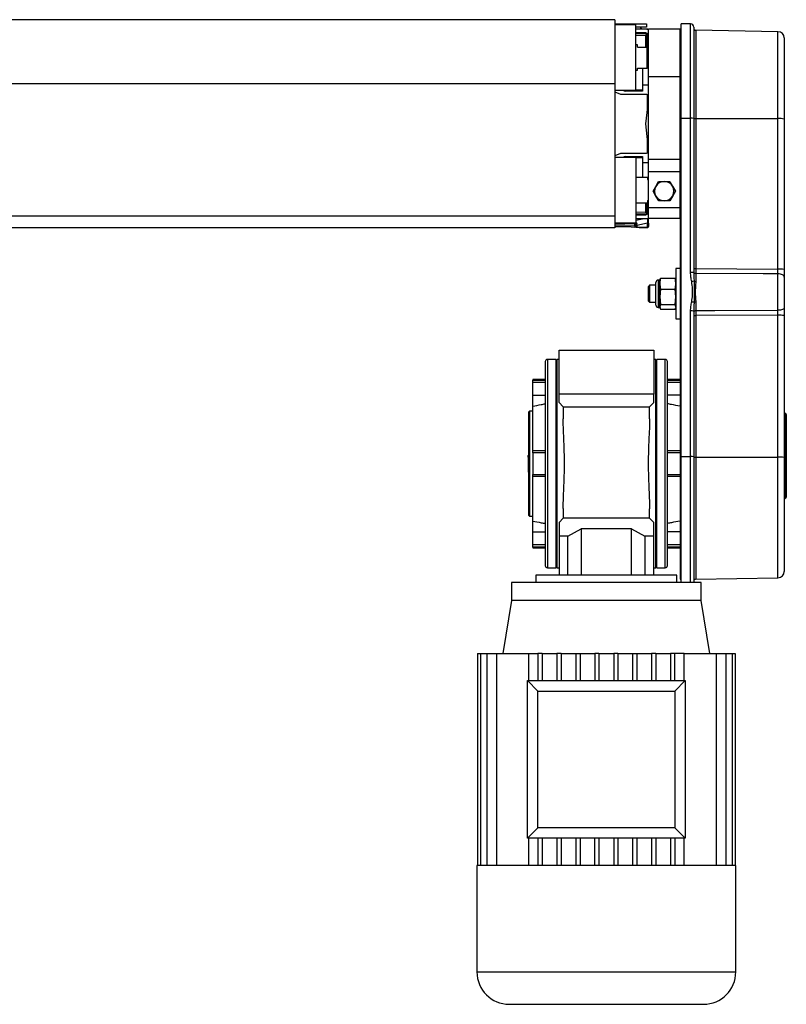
# Model space of a CAD drawing. Header units: millimetres. Extents: x 0 to 420, y 0 to 297.
# Tile 8 of 9: x 310 to 358, y 185 to 247. Entities that reach past the tile are written whole.
import ezdxf

# ---------------------------------------------------------------- set-up
doc = ezdxf.new("R2010")
doc.units = ezdxf.units.MM

msp = doc.modelspace()

# ---------------------------------------------------------------- linework, layer by layer
at = {"color": 7, "linetype": 'Continuous', "lineweight": 25}
for p, q in [((346.99, 246.6168), (268.4132, 246.6168)), ((346.99, 246.6168), (346.99, 242.6337)), ((346.99, 246.3549), (348.2996, 246.3549)), ((348.2996, 246.2894), (346.99, 246.2936)), ((348.2996, 246.3549), (348.9544, 246.3549)), ((348.2996, 246.2894), (348.2996, 246.3549)), ((348.2996, 244.2595), (348.2996, 246.2894)), ((348.9544, 246.1584), (348.2996, 246.1584)), ((348.9544, 246.0274), (348.2996, 246.0274)), ((348.9151, 245.7917), (348.2996, 245.7917)), ((348.9544, 246.3549), (348.9544, 246.1584)), ((348.9878, 246.0257), (349.0188, 246.0263)), ((351.0498, 246.0274), (349.0854, 246.0274)), ((349.0854, 243.0598), (349.0854, 246.0274)), ((351.1153, 246.0274), (351.0498, 246.0274)), ((351.0498, 243.0598), (351.0498, 246.0274)), ((351.7046, 246.3549), (351.1153, 246.3549)), ((351.1153, 240.4887), (351.1153, 246.3549)), ((351.7046, 240.4887), (351.7046, 246.3549)), ((351.9011, 246.1585), (351.9011, 240.4765)), ((357.1464, 245.8705), (352.0297, 245.9598)), ((352.0297, 245.9598), (352.0297, 240.4642)), ((357.1464, 240.4587), (357.1464, 245.8705)), ((348.2996, 245.7477), (348.9134, 245.7638)), ((348.9134, 245.6343), (348.2996, 245.6182)), ((348.9134, 244.9143), (348.9134, 245.6343)), ((348.9806, 245.6983), (348.9806, 244.9143)), ((348.9806, 245.6983), (349.033, 245.6983)), ((349.0313, 245.7183), (349.033, 245.6983)), ((349.033, 245.6983), (349.033, 244.9143)), ((349.0461, 244.9143), (349.0461, 245.6608)), ((357.5324, 245.4777), (357.5324, 240.4343)), ((348.4109, 245.0452), (348.2996, 245.0452)), ((348.4109, 244.9143), (348.4109, 245.0452)), ((348.4109, 244.9143), (349.0003, 244.9143)), ((349.0003, 243.6047), (349.0003, 244.9143)), ((349.0003, 244.9143), (349.0658, 244.9143)), ((349.0658, 244.9143), (349.0658, 243.6047)), ((349.0854, 244.8488), (349.0658, 244.8488)), ((348.2996, 242.2296), (348.2996, 244.2595)), ((348.2996, 243.4737), (348.4109, 243.4737)), ((348.4109, 243.6047), (349.0003, 243.6047)), ((348.4109, 243.4737), (348.4109, 243.6047)), ((348.7187, 243.6047), (348.7187, 242.2296)), ((349.0658, 243.6047), (349.0003, 243.6047)), ((349.0658, 243.8011), (349.0854, 243.8011)), ((349.0658, 243.6243), (349.0854, 243.6243)), ((349.0854, 243.6047), (349.0746, 243.6047)), ((351.0498, 243.0598), (349.0854, 243.0598)), ((349.0854, 237.9242), (349.0854, 243.0598)), ((351.0498, 237.9242), (351.0498, 243.0598)), ((346.99, 242.6337), (268.4132, 242.6337)), ((346.99, 242.6337), (346.99, 234.3832)), ((346.99, 242.2253), (348.2996, 242.2296)), ((348.7187, 242.1772), (347.671, 242.1772)), ((348.7187, 242.2296), (348.2995, 242.2296)), ((348.7187, 242.2296), (348.2996, 242.2296)), ((348.7187, 242.557), (349.0854, 242.557)), ((349.0854, 242.5373), (348.7187, 242.5373)), ((348.7187, 242.2296), (348.7187, 242.2296)), ((348.7187, 242.2296), (348.7187, 242.1772)), ((348.889, 242.5373), (348.889, 242.557)), ((349.0188, 242.5373), (349.0188, 242.557)), ((348.9884, 241.9545), (347.3697, 241.9545)), ((348.9151, 240.1342), (349.0854, 241.5363)), ((349.0188, 240.9876), (349.0188, 241.951)), ((351.1153, 240.4991), (351.0498, 240.4991)), ((351.1153, 240.4887), (351.7046, 240.4887)), ((351.1153, 219.4195), (351.1153, 240.4887)), ((351.7046, 230.8861), (351.7046, 240.4887)), ((351.9011, 240.4765), (351.9011, 230.874)), ((352.0297, 240.4642), (352.0297, 231.12)), ((352.0297, 240.4642), (357.1464, 240.4587)), ((357.1464, 231.0928), (357.1464, 240.4587)), ((357.5324, 240.4343), (357.5324, 231.0685)), ((349.0854, 238.5632), (348.9151, 240.1342)), ((349.0188, 238.3247), (349.0188, 239.1779)), ((348.2996, 238.0388), (346.99, 238.043)), ((347.3697, 238.3138), (348.9665, 238.3138)), ((347.671, 238.0912), (348.7187, 238.0912)), ((348.2989, 238.0388), (348.7187, 238.0388)), ((348.2996, 238.0388), (348.2996, 233.979)), ((348.7187, 238.0912), (348.7187, 238.0388)), ((348.7187, 238.0388), (348.7187, 236.7947)), ((351.0498, 237.9242), (349.0854, 237.9242)), ((349.0854, 237.1456), (349.0854, 237.9242)), ((351.0498, 237.1456), (351.0498, 237.9242)), ((348.7187, 237.731), (349.0854, 237.731)), ((349.0854, 237.7114), (348.7187, 237.7114)), ((348.889, 237.7114), (348.889, 237.731)), ((349.0188, 237.7114), (349.0188, 237.731)), ((349.0199, 236.7947), (348.2996, 236.7947)), ((349.0199, 236.7947), (349.0199, 236.6637)), ((349.0199, 236.6637), (349.0854, 236.6637)), ((351.0498, 237.1456), (349.0854, 237.1456)), ((349.0854, 234.8957), (349.0854, 237.1456)), ((351.0498, 234.8957), (351.0498, 237.1456)), ((349.3697, 235.9388), (349.5422, 236.2422)), ((349.5422, 236.2422), (349.7147, 236.5455)), ((350.4126, 236.5502), (350.5891, 236.2491)), ((350.5891, 236.2491), (350.7655, 235.948)), ((349.0199, 235.3541), (349.0199, 235.2231)), ((349.0199, 235.3541), (349.0854, 235.3541)), ((349.033, 235.3541), (349.033, 234.5701)), ((349.0461, 234.6076), (349.0461, 235.3541)), ((349.3697, 235.9388), (349.3697, 235.9388)), ((349.5462, 235.6378), (349.3697, 235.9388)), ((349.7226, 235.3367), (349.5462, 235.6378)), ((350.5931, 235.6447), (350.4206, 235.3413)), ((350.7655, 235.948), (350.5931, 235.6447)), ((350.7655, 235.948), (350.7655, 235.948)), ((348.2996, 235.2231), (349.0199, 235.2231)), ((348.9134, 234.6341), (348.9134, 235.2231)), ((348.9806, 235.2231), (348.9806, 234.5701)), ((351.0498, 234.8957), (349.0854, 234.8957)), ((349.0854, 234.2409), (349.0854, 234.8957)), ((349.7226, 235.3367), (349.7226, 235.3367)), ((350.4206, 235.3413), (350.4206, 235.3413)), ((351.0498, 234.2409), (351.0498, 234.8957)), ((346.99, 234.3832), (268.4132, 234.3832)), ((346.99, 234.3832), (346.99, 233.6516)), ((348.2996, 234.6502), (348.9134, 234.6341)), ((348.9134, 234.5046), (348.2996, 234.5207)), ((348.2996, 234.4766), (348.9151, 234.4766)), ((348.2996, 234.2409), (348.9544, 234.2409)), ((348.2996, 234.1309), (348.8269, 234.2409)), ((348.9806, 234.5701), (349.033, 234.5701)), ((349.033, 234.5701), (349.0314, 234.5512)), ((351.0498, 234.2409), (349.0854, 234.2409)), ((351.0498, 234.2409), (349.0854, 234.2409)), ((351.0498, 234.2409), (349.0854, 234.2409)), ((349.0854, 233.9585), (349.0854, 234.2409)), ((351.0498, 234.2409), (351.0498, 219.4299)), ((346.99, 233.6516), (268.4132, 233.6516)), ((346.99, 233.9748), (348.2996, 233.979)), ((346.99, 233.9299), (348.233, 233.9516)), ((348.233, 233.8997), (346.99, 233.878)), ((346.99, 233.8132), (348.233, 233.7915)), ((349.0188, 233.6783), (346.99, 233.7137)), ((348.233, 233.7915), (348.233, 233.8997)), ((348.2996, 233.8862), (348.2996, 233.856)), ((348.2996, 233.856), (348.2996, 233.7658)), ((349.0222, 233.9423), (348.3628, 233.8047)), ((348.3628, 233.8047), (348.3628, 233.782)), ((349.0188, 233.6818), (349.0222, 233.6818)), ((349.0222, 233.6818), (349.0222, 233.9423)), ((349.0854, 233.9585), (349.0854, 233.7458)), ((349.0854, 233.7458), (349.0854, 233.7438)), ((351.0498, 231.1306), (350.7879, 231.1306)), ((350.7879, 231.1306), (350.7879, 227.9875)), ((352.0297, 231.12), (357.1464, 231.0928)), ((349.8083, 230.4535), (349.7926, 230.4103)), ((349.8182, 230.4499), (349.8405, 230.5173)), ((349.8405, 230.5173), (350.74, 230.5173)), ((350.74, 230.5173), (350.7623, 230.4499)), ((350.7879, 230.4103), (350.7722, 230.4535)), ((352.0297, 230.8268), (352.0297, 230.3249)), ((357.1464, 228.5273), (357.1464, 230.7958)), ((357.5324, 230.5933), (357.5324, 228.6867)), ((349.1509, 230.0829), (349.0854, 230.0174)), ((349.0854, 229.3992), (349.0854, 230.0174)), ((349.5438, 230.0829), (349.1509, 230.0829)), ((349.1509, 230.0829), (349.1509, 229.3764)), ((349.5438, 230.0743), (349.5438, 230.2619)), ((349.5438, 228.8562), (349.5438, 230.0743)), ((349.7926, 230.4103), (349.6922, 230.4103)), ((349.6922, 230.4103), (349.6922, 230.1831)), ((349.6922, 230.1831), (349.6922, 228.7078)), ((349.7926, 230.1831), (349.7926, 230.4103)), ((349.7926, 229.3696), (349.7926, 230.1831)), ((349.8405, 229.8488), (349.7926, 229.3696)), ((349.8405, 229.8488), (350.74, 229.8488)), ((350.7879, 229.3696), (350.74, 229.8488)), ((349.0854, 229.1007), (349.0854, 229.3992)), ((349.1509, 229.3764), (349.1509, 229.0352)), ((349.7926, 229.3696), (349.8405, 228.8905)), ((349.7926, 228.7456), (349.7926, 229.3696)), ((350.74, 228.8905), (350.7879, 229.3696)), ((349.0854, 229.1007), (349.1509, 229.0352)), ((349.1509, 229.0352), (349.5438, 229.0352)), ((349.6922, 228.7078), (349.7926, 228.7078)), ((349.8405, 228.8905), (349.7926, 228.7456)), ((349.7926, 228.7078), (349.7926, 228.7456)), ((349.7926, 228.7456), (349.8405, 228.6007)), ((349.7926, 228.7078), (349.8083, 228.6646)), ((349.8405, 228.8905), (350.74, 228.8905)), ((350.7879, 228.7456), (350.74, 228.8905)), ((350.74, 228.6007), (350.7623, 228.6682)), ((350.7722, 228.6646), (350.7879, 228.7078)), ((352.0297, 229.0334), (352.0297, 228.5071)), ((349.8405, 228.6007), (350.74, 228.6007)), ((351.7046, 219.4195), (351.7046, 228.4878)), ((351.9046, 228.579), (351.9011, 228.4757)), ((351.9011, 228.4757), (351.9011, 219.4073)), ((357.1464, 228.2211), (352.0297, 228.205)), ((352.0297, 228.205), (352.0297, 219.395)), ((357.1464, 219.3895), (357.1464, 228.2211)), ((357.5324, 228.1968), (357.5324, 219.3652)), ((350.7879, 227.9875), (351.0498, 227.9875)), ((343.5195, 223.3043), (343.5195, 226.0558)), ((343.5195, 226.0558), (349.4128, 226.0558)), ((349.4128, 226.0558), (349.4128, 223.3043)), ((343.3231, 225.4665), (342.7993, 225.4665)), ((342.7993, 225.4665), (342.7993, 218.9839)), ((343.3886, 225.401), (343.3231, 225.4665)), ((343.3231, 225.4665), (343.3231, 218.9839)), ((343.5195, 225.4665), (343.3886, 225.4665)), ((343.3886, 225.4665), (343.3886, 212.5013)), ((349.5438, 225.4665), (349.4128, 225.4665)), ((349.6092, 225.4665), (349.5438, 225.401)), ((349.5438, 212.5013), (349.5438, 225.4665)), ((350.1331, 225.4665), (349.6092, 225.4665)), ((349.6092, 218.9839), (349.6092, 225.4665)), ((350.1331, 218.9839), (350.1331, 225.4665)), ((342.6683, 224.2224), (341.8825, 224.2224)), ((341.8825, 224.2224), (341.8825, 224.1791)), ((341.8825, 224.1791), (342.6683, 224.1791)), ((341.8825, 224.0493), (341.8825, 224.1791)), ((341.8825, 224.0493), (342.6683, 224.0493)), ((341.8825, 223.2402), (341.8825, 224.0493)), ((351.0498, 224.2224), (350.2641, 224.2224)), ((350.2641, 224.1791), (351.0498, 224.1791)), ((350.2641, 224.0493), (351.0498, 224.0493)), ((341.8825, 222.5632), (341.8825, 223.2402)), ((341.8825, 223.2402), (342.6683, 223.2402)), ((349.4128, 223.3043), (343.5195, 223.3043)), ((351.0498, 223.2402), (350.2641, 223.2402)), ((341.8825, 219.7697), (341.8825, 222.5632)), ((343.5195, 222.7805), (343.7802, 222.5199)), ((343.7802, 222.5199), (349.1522, 222.5199)), ((343.7815, 222.5199), (343.7815, 221.7815)), ((349.1509, 221.7801), (349.1509, 222.5199)), ((349.1522, 222.5199), (349.4128, 222.7805)), ((341.6861, 222.2579), (341.6206, 222.1925)), ((341.6206, 222.1925), (341.6206, 215.7754)), ((341.8825, 222.2579), (341.6861, 222.2579)), ((341.6861, 222.2579), (341.6861, 218.9839)), ((357.6197, 220.9166), (357.6197, 221.1541)), ((357.6197, 220.8197), (357.6197, 220.9166)), ((357.6197, 220.781), (357.6197, 220.8197)), ((357.6197, 217.0655), (357.6197, 220.781)), ((357.6634, 221.1135), (357.6634, 220.964)), ((357.6634, 220.964), (357.6634, 220.8671)), ((357.6634, 220.8671), (357.6634, 220.8428)), ((357.6634, 220.8428), (357.6634, 217.0422)), ((341.6206, 219.5356), (341.6031, 219.4876)), ((341.6031, 219.3912), (341.6031, 219.4876)), ((342.6683, 219.7697), (341.8825, 219.7697)), ((341.8825, 219.6555), (341.8825, 219.7697)), ((341.8825, 219.6555), (341.8825, 218.3123)), ((342.6683, 219.6555), (341.8825, 219.6555)), ((351.0498, 219.7697), (350.2641, 219.7697)), ((351.0498, 219.6555), (350.2641, 219.6555)), ((351.0498, 219.4299), (351.0498, 211.781)), ((351.1153, 219.4299), (351.0498, 219.4299)), ((351.1153, 219.4195), (351.7046, 219.4195)), ((351.1153, 211.5846), (351.1153, 219.4195)), ((351.7046, 211.5846), (351.7046, 219.4195)), ((341.6031, 219.3912), (341.6031, 218.9309)), ((341.6031, 218.9309), (341.6031, 218.5236)), ((341.6861, 218.9839), (341.6861, 215.7099)), ((342.7993, 218.9839), (342.7993, 212.5013)), ((343.3231, 218.9839), (343.3231, 212.5013)), ((349.6092, 212.5013), (349.6092, 218.9839)), ((350.1331, 212.5013), (350.1331, 218.9839)), ((351.9011, 219.4073), (351.9011, 211.5846)), ((352.0297, 219.395), (357.1464, 219.3895)), ((352.0297, 219.395), (352.0297, 211.7832)), ((357.1464, 211.8725), (357.1464, 219.3895)), ((357.5324, 219.3652), (357.5324, 212.2653)), ((341.6031, 218.5236), (341.6031, 218.4802)), ((341.6031, 218.4802), (341.6206, 218.4322)), ((341.8825, 218.3123), (342.6683, 218.3123)), ((341.8825, 218.1981), (341.8825, 218.3123)), ((341.8825, 218.1981), (342.6683, 218.1981)), ((341.8825, 215.4046), (341.8825, 218.1981)), ((350.2641, 218.3123), (351.0498, 218.3123)), ((350.2641, 218.1981), (351.0498, 218.1981)), ((357.6197, 216.8361), (357.6197, 217.0655)), ((357.6634, 217.0422), (357.6634, 216.8979)), ((341.6206, 215.7754), (341.6861, 215.7099)), ((343.7815, 216.1821), (343.7815, 215.5789)), ((349.1509, 215.5789), (349.1509, 216.1773)), ((341.6861, 215.7099), (341.8825, 215.7099)), ((341.8825, 214.7277), (341.8825, 215.4046)), ((343.7802, 215.5789), (343.5195, 215.3183)), ((349.1522, 215.5789), (343.7802, 215.5789)), ((349.4128, 215.3183), (349.1522, 215.5789)), ((341.8825, 213.9186), (341.8825, 214.7277)), ((341.8825, 214.7277), (342.6683, 214.7277)), ((344.0701, 214.467), (344.8946, 214.9254)), ((348.0377, 214.9254), (344.8946, 214.9254)), ((344.8946, 214.9254), (344.8946, 212.043)), ((348.0377, 214.9254), (348.8623, 214.467)), ((348.0377, 212.043), (348.0377, 214.9254)), ((351.0498, 214.7277), (350.2641, 214.7277)), ((342.6683, 213.9186), (341.8825, 213.9186)), ((341.8825, 213.7887), (341.8825, 213.9186)), ((344.0701, 214.467), (343.5195, 214.467)), ((343.5195, 214.467), (343.5195, 212.043)), ((344.0701, 212.043), (344.0701, 214.467)), ((349.4128, 214.467), (348.8623, 214.467)), ((348.8623, 214.467), (348.8623, 212.043)), ((349.4128, 212.043), (349.4128, 214.467)), ((351.0498, 213.9186), (350.2641, 213.9186)), ((342.6683, 213.7887), (341.8825, 213.7887)), ((341.8825, 213.7887), (341.8825, 213.7455)), ((341.8825, 213.7455), (342.6683, 213.7455)), ((351.0498, 213.7887), (350.2641, 213.7887)), ((350.2641, 213.7455), (351.0498, 213.7455)), ((342.7993, 212.5013), (343.3231, 212.5013)), ((343.3231, 212.5013), (343.3886, 212.5668)), ((343.3886, 212.5013), (343.5195, 212.5013)), ((349.4128, 212.5013), (349.5438, 212.5013)), ((349.5438, 212.5668), (349.6092, 212.5013)), ((349.6092, 212.5013), (350.1331, 212.5013)), ((340.5729, 211.5846), (340.5729, 210.4714)), ((346.4662, 211.5846), (340.5729, 211.5846)), ((342.079, 212.043), (342.079, 211.5846)), ((346.4662, 212.043), (342.079, 212.043)), ((350.8534, 212.043), (346.4662, 212.043)), ((352.3594, 211.5846), (346.4662, 211.5846)), ((350.8534, 211.5846), (350.8534, 212.043)), ((351.0498, 211.781), (351.1153, 211.781)), ((352.0297, 211.7832), (357.1464, 211.8725)), ((352.3594, 210.4714), (352.3594, 211.5846)), ((340.5729, 210.4714), (340.0229, 207.1712)), ((352.3594, 210.4714), (340.5729, 210.4714)), ((352.9095, 207.1712), (352.3594, 210.4714)), ((338.4443, 207.1712), (338.4443, 193.9703)), ((338.4443, 207.1712), (338.6391, 207.1712)), ((338.6391, 207.1712), (338.6391, 193.9703)), ((338.6391, 207.1712), (339.0232, 207.1712)), ((339.0232, 207.1712), (339.0232, 193.9703)), ((339.0232, 207.1712), (339.6285, 207.1712)), ((339.6285, 207.1712), (339.6285, 193.9703)), ((339.6285, 207.1712), (341.6288, 207.1712)), ((341.6288, 207.1712), (342.2099, 207.1712)), ((341.6288, 207.1712), (341.6288, 205.4818)), ((342.4718, 207.1712), (342.2099, 207.1712)), ((342.2099, 207.1712), (342.2099, 205.4818)), ((342.4718, 207.1712), (342.4718, 205.4818)), ((342.4718, 207.1712), (343.3886, 207.1712)), ((343.6505, 207.1712), (343.3886, 207.1712)), ((343.3886, 207.1712), (343.3886, 205.4818)), ((343.6505, 207.1712), (343.6505, 205.4818)), ((343.6505, 207.1712), (344.5672, 207.1712)), ((344.5672, 207.1712), (344.5672, 205.4818)), ((344.5672, 207.1712), (344.8292, 207.1712)), ((344.8292, 207.1712), (344.8292, 205.4818)), ((344.8292, 207.1712), (345.7459, 207.1712)), ((345.7459, 207.1712), (345.7459, 205.4818)), ((346.0078, 207.1712), (345.7459, 207.1712)), ((346.0078, 207.1712), (346.0078, 205.4818)), ((346.0078, 207.1712), (346.9245, 207.1712)), ((346.9245, 207.1712), (346.9245, 205.4818)), ((347.1865, 207.1712), (346.9245, 207.1712)), ((347.1865, 207.1712), (347.1865, 205.4818)), ((347.1865, 207.1712), (348.1032, 207.1712)), ((348.1032, 207.1712), (348.1032, 205.4818)), ((348.1032, 207.1712), (348.3651, 207.1712)), ((348.3651, 207.1712), (348.3651, 205.4818)), ((348.3651, 207.1712), (349.2818, 207.1712)), ((349.5438, 207.1712), (349.2818, 207.1712)), ((349.2818, 207.1712), (349.2818, 205.4818)), ((349.5438, 207.1712), (349.5438, 205.4818)), ((349.5438, 207.1712), (350.4605, 207.1712)), ((350.4605, 207.1712), (350.4605, 205.4818)), ((350.7224, 207.1712), (350.4605, 207.1712)), ((350.7224, 205.4818), (350.7224, 207.1712)), ((351.3036, 207.1712), (350.7224, 207.1712)), ((351.3036, 205.4818), (351.3036, 207.1712)), ((351.3036, 207.1712), (353.3038, 207.1712)), ((353.3038, 207.1712), (353.3038, 193.9703)), ((353.3038, 207.1712), (353.9091, 207.1712)), ((353.9091, 207.1712), (353.9091, 193.9703)), ((353.9091, 207.1712), (354.2932, 207.1712)), ((354.2932, 207.1712), (354.2932, 193.9703)), ((354.2932, 207.1712), (354.488, 207.1712)), ((354.488, 207.1712), (354.488, 193.9703)), ((341.5551, 205.4818), (351.3772, 205.4818)), ((342.2099, 204.827), (341.5551, 205.4818)), ((341.5551, 195.6597), (341.5551, 205.4818)), ((351.3772, 205.4818), (350.7224, 204.827)), ((351.3772, 205.4818), (351.3772, 195.6597)), ((342.2099, 204.827), (350.7224, 204.827)), ((342.2099, 196.3145), (342.2099, 204.827)), ((350.7224, 204.827), (350.7224, 196.3145)), ((342.2099, 196.3145), (341.5551, 195.6597)), ((350.7224, 196.3145), (342.2099, 196.3145)), ((351.3772, 195.6597), (350.7224, 196.3145)), ((351.3772, 195.6597), (341.5551, 195.6597)), ((341.6288, 195.6597), (341.6288, 193.9703)), ((342.2099, 195.6597), (342.2099, 193.9703)), ((342.4718, 195.6597), (342.4718, 193.9703)), ((343.3886, 195.6597), (343.3886, 193.9703)), ((343.6505, 195.6597), (343.6505, 193.9703)), ((344.5672, 195.6597), (344.5672, 193.9703)), ((344.8292, 195.6597), (344.8292, 193.9703)), ((345.7459, 193.9703), (345.7459, 195.6597)), ((346.0078, 195.6597), (346.0078, 193.9703)), ((346.9245, 195.6597), (346.9245, 193.9703)), ((347.1865, 195.6597), (347.1865, 193.9703)), ((348.1032, 195.6597), (348.1032, 193.9703)), ((348.3651, 195.6597), (348.3651, 193.9703)), ((349.2818, 195.6597), (349.2818, 193.9703)), ((349.5438, 195.6597), (349.5438, 193.9703)), ((350.4605, 195.6597), (350.4605, 193.9703)), ((350.7224, 195.6597), (350.7224, 193.9703)), ((351.3036, 193.9703), (351.3036, 195.6597)), ((338.412, 193.9703), (338.412, 187.3404)), ((338.4443, 193.9703), (338.412, 193.9703)), ((338.6391, 193.9703), (338.4443, 193.9703)), ((339.0232, 193.9703), (338.6391, 193.9703)), ((339.6285, 193.9703), (339.0232, 193.9703)), ((342.2099, 193.9703), (339.6285, 193.9703)), ((343.3886, 193.9703), (342.2099, 193.9703)), ((344.5672, 193.9703), (343.3886, 193.9703)), ((345.7459, 193.9703), (344.5672, 193.9703)), ((347.1865, 193.9703), (345.7459, 193.9703)), ((348.3651, 193.9703), (347.1865, 193.9703)), ((349.5438, 193.9703), (348.3651, 193.9703)), ((350.7224, 193.9703), (349.5438, 193.9703)), ((353.3038, 193.9703), (350.7224, 193.9703)), ((353.9091, 193.9703), (353.3038, 193.9703)), ((354.2932, 193.9703), (353.9091, 193.9703)), ((354.488, 193.9703), (354.2932, 193.9703)), ((354.5203, 193.9703), (354.488, 193.9703)), ((354.5203, 187.3404), (354.5203, 193.9703)), ((338.412, 187.3404), (354.5203, 187.3404)), ((340.4256, 185.3268), (352.5068, 185.3268))]:
    msp.add_line(p, q, dxfattribs=at)
at = {"color": 7, "linetype": 'Continuous', "lineweight": 25, "flags": 128}
for points in [[(347.3697, 241.9545), (347.1253, 242.0678), (346.99, 242.1155)], [(346.99, 238.1529), (347.1253, 238.2006), (347.3697, 238.3138)], [(351.9011, 230.8936), (351.9035, 230.8807), (351.9108, 230.8683), (351.9227, 230.8569), (351.9386, 230.8468), (351.9581, 230.8385), (351.9803, 230.8323), (352.0045, 230.8283), (352.0297, 230.8268)], [(357.1464, 230.7958), (356.223, 230.8015), (352.0297, 230.8268)], [(357.5324, 230.5933), (357.525, 230.6324), (357.5032, 230.67), (357.4676, 230.7047), (357.4198, 230.7353), (357.3614, 230.7605), (357.2946, 230.7794), (357.2221, 230.7913), (357.1464, 230.7958)], [(357.5324, 228.6867), (357.525, 228.6559), (357.5032, 228.6263), (357.4676, 228.599), (357.4198, 228.5749), (357.3614, 228.5551), (357.2946, 228.5402), (357.2221, 228.5308), (357.1464, 228.5273)], [(351.9011, 228.4548), (351.9035, 228.4649), (351.9108, 228.4746), (351.9227, 228.4836), (351.9386, 228.4914), (351.9581, 228.498), (351.9803, 228.5028), (352.0045, 228.5059), (352.0297, 228.5071)], [(352.0297, 228.5071), (353.2105, 228.5117), (357.1464, 228.5273)], [(357.5324, 217.1122), (357.534, 217.1046), (357.5386, 217.0972), (357.5461, 217.0902), (357.5564, 217.0836), (357.5693, 217.0778), (357.5844, 217.0727), (357.6013, 217.0686), (357.6197, 217.0655)], [(357.6634, 217.0422), (357.6626, 217.046), (357.6603, 217.0497), (357.6565, 217.0532), (357.6514, 217.0565), (357.6449, 217.0594), (357.6374, 217.062), (357.6289, 217.064), (357.6197, 217.0655)]]:
    msp.add_lwpolyline(points, dxfattribs=at)
at = {"color": 7, "linetype": 'Continuous', "lineweight": 25}
for centre, radius, start, end in [((348.2996, 245.8965), 0.3929, 19.471221, 41.810315), ((348.5954, 245.7801), 0.3184, 357.065546, 2.096694), ((348.9151, 245.6608), 0.131, 0, 90), ((348.9544, 245.7), 0.3274, 66.421822, 90), ((349.0575, 246.021), 0.0391, 172.280996, 179.853342), ((349.0199, 245.9608), 0.0655, 46.307172, 91), ((351.7046, 246.1585), 0.1964, 0, 90), ((352.032, 246.0907), 0.131, 180, 269), ((357.1395, 245.4777), 0.3929, 0, 89), ((349.0315, 245.699), 0.1347, 151.27083, 208.72917), ((348.9151, 245.6983), 0.0655, 0, 91.5), ((348.9158, 245.6991), 0.0648, 267.897265, 359.338363), ((348.5123, 246.3618), 0.7707, 306.101362, 308.994675), ((347.671, 242.5701), 0.3929, 240.856054, 270), ((348.9884, 241.8236), 0.131, 42.181816, 90), ((351.7536, 239.6864), 0.8037, 79.423979, 93.489615), ((351.9981, 240.9867), 0.5235, 259.32061, 273.468538), ((357.2414, 238.8911), 1.5704, 79.32061, 93.468538), ((347.671, 237.6983), 0.3929, 90, 119.143946), ((348.9665, 238.4448), 0.131, 270, 335.215806), ((350.0676, 235.9434), 0.6044, 150.378035, 210.378035), ((350.0676, 235.9434), 0.6044, 90.378035, 150.378035), ((350.0676, 235.9434), 0.6044, 30.378035, 90.378035), ((350.0676, 235.9434), 0.6044, 330.378035, 30.378035), ((350.0676, 235.9434), 0.6044, 210.378035, 270.378035), ((350.0676, 235.9434), 0.6044, 270.378035, 330.378035), ((349.0315, 234.5693), 0.1347, 151.27083, 208.72917), ((348.9158, 234.5693), 0.0648, 0.661637, 92.102735), ((348.9151, 234.5701), 0.0655, 268.5, 0), ((348.6422, 234.4886), 0.2717, 357.470713, 3.367047), ((348.9151, 234.6076), 0.131, 270, 0), ((348.9544, 234.5683), 0.3274, 270, 293.578178), ((348.5123, 233.9066), 0.7707, 51.005325, 53.898638), ((348.2913, 233.9257), 0.0638, 155.95366, 204.04634), ((347.9679, 233.9696), 0.2657, 356.116622, 1.973029), ((348.2342, 233.8862), 0.0655, 25.929341, 91), ((348.2346, 233.8565), 0.065, 268.575283, 359.547871), ((347.8512, 234.1007), 0.4297, 339.30261, 343.531468), ((348.2342, 233.8862), 0.0655, 0, 25.929341), ((348.3485, 233.8007), 0.0985, 81.082524, 119.761892), ((348.3485, 233.7295), 0.0766, 79.201074, 129.646636), ((348.3485, 233.7068), 0.0766, 79.201074, 129.646636), ((349.0199, 233.7438), 0.0655, 269, 0), ((349.0365, 234.0175), 0.0766, 259.201074, 309.646636), ((351.9981, 231.6425), 0.5235, 259.32061, 273.468538), ((357.2414, 229.5253), 1.5704, 79.32061, 93.468538), ((351.7536, 230.0839), 0.8037, 79.423979, 93.489615), ((349.6922, 230.2619), 0.1484, 90, 180), ((352.2027, 228.2481), 2.1102, 97.444979, 101.688799), ((352.024, 230.6196), 0.2948, 251.270299, 271.119992), ((349.6922, 228.8562), 0.1484, 180, 270), ((351.3579, 226.9081), 2.1915, 74.886965, 79.023117), ((352.0234, 228.5693), 0.4642, 89.221828, 101.700676), ((351.7536, 227.6856), 0.8037, 79.423979, 93.489615), ((351.9981, 228.7275), 0.5235, 259.32061, 273.468538), ((357.2414, 226.6536), 1.5704, 79.32061, 93.468538), ((342.7993, 225.3355), 0.131, 90, 180), ((350.1331, 225.3355), 0.131, 0, 90), ((357.6634, 222.2244), 0.131, 180, 250.528779), ((357.5979, 222.0392), 0.0655, 0, 70.528779), ((357.6289, 221.2515), 0.0978, 189.442255, 264.625028), ((357.6384, 220.8119), 0.1064, 100.096631, 174.624655), ((357.6384, 220.7149), 0.1064, 100.096631, 174.624655), ((357.6634, 220.6576), 0.131, 109.471221, 180), ((357.6151, 221.1055), 0.0489, 9.442255, 84.625028), ((357.6104, 220.969), 0.0532, 280.096631, 354.624655), ((357.6104, 220.8721), 0.0532, 280.096631, 354.624655), ((357.5979, 220.8428), 0.0655, 289.471221, 360), ((351.7536, 218.6172), 0.8037, 79.423979, 93.489615), ((351.9981, 219.9175), 0.5235, 259.32061, 273.468538), ((357.2414, 217.8219), 1.5704, 79.32061, 93.468538), ((357.6634, 216.7127), 0.131, 109.471221, 180), ((357.5979, 216.8979), 0.0655, 289.471221, 0), ((342.7993, 212.6323), 0.131, 180, 270), ((350.1331, 212.6323), 0.131, 270, 0), ((357.1395, 212.2653), 0.3929, 271, 0), ((352.032, 211.6523), 0.131, 91, 180), ((340.4256, 187.3404), 2.0135, 180, 270), ((352.5068, 187.3404), 2.0135, 270, 0)]:
    msp.add_arc(centre, radius, start, end, dxfattribs=at)
for centre, major_axis, ratio, start_param, end_param in [((349.0199, 234.2764), (-0.0134, 1.335), 0.0008219, 1.592559, 1.8237625), ((348.2342, 240.2411), (0.0011, 6.549), 0.0000153, 2.9670861, 3.0965673), ((393.9961, 239.4423), (160.749, -1.1807), 0.0394615, 4.4246326, 4.4290948), ((348.3651, 234.1398), (0.0134, 1.3406), 0.0008151, 4.4597644, 4.5310205), ((349.0199, 240.2274), (0.0011, 6.549), 0.0000153, 3.1090724, 3.1415924)]:
    msp.add_ellipse(centre, major_axis=major_axis, ratio=ratio, start_param=start_param, end_param=end_param, dxfattribs=at)
for points, knots in [([(349.7147, 236.5455), (349.7208, 236.5456), (349.8358, 236.5463), (349.9528, 236.5471), (350.0636, 236.5478)], [0, 0, 0, 0, 0.0529743, 1, 1, 1, 1]), ([(350.0636, 236.5478), (350.1566, 236.5485), (350.2736, 236.5492), (350.3888, 236.55), (350.4126, 236.5502)], [0, 0, 0, 0, 0.7938143, 1, 1, 1, 1]), ([(350.0716, 235.339), (349.9608, 235.3383), (349.8438, 235.3375), (349.7287, 235.3367), (349.7226, 235.3367)], [0, 0, 0, 0, 0.9470257, 1, 1, 1, 1]), ([(350.4206, 235.3413), (350.3968, 235.3411), (350.2816, 235.3404), (350.1645, 235.3396), (350.0716, 235.339)], [0, 0, 0, 0, 0.2061857, 1, 1, 1, 1]), ([(348.293, 233.9148), (348.2921, 233.916), (348.2902, 233.9185), (348.2834, 233.9148), (348.27, 233.9083), (348.2609, 233.9048), (348.2512, 233.9022), (348.2431, 233.9008), (348.2373, 233.9001), (348.2343, 233.8998), (348.2332, 233.8997), (348.233, 233.8997)], [0, 0, 0, 0, 0.323343, 0.6499724, 0.7362313, 0.8229725, 0.8880053, 0.9381719, 0.9726728, 0.9963383, 1, 1, 1, 1]), ([(348.233, 233.6987), (348.2375, 233.6989), (348.2493, 233.6993), (348.2682, 233.7068), (348.2857, 233.7221), (348.2974, 233.7427), (348.2989, 233.758), (348.2996, 233.7658)], [0, 0, 0, 0, 0.1198481, 0.31831407, 0.53286561, 0.76302131, 1, 1, 1, 1]), ([(348.3306, 233.6948), (348.3196, 233.6951), (348.2933, 233.6957), (348.2603, 233.697), (348.241, 233.6982), (348.2331, 233.6987), (348.233, 233.6987)], [0, 0, 0, 0, 0.291984, 0.6959149, 0.9948299, 1, 1, 1, 1]), ([(348.2881, 233.979), (348.2868, 233.977), (348.2818, 233.9692), (348.2758, 233.9572), (348.2714, 233.9453), (348.2715, 233.9405), (348.2725, 233.9393), (348.2727, 233.9391), (348.2728, 233.939)], [0, 0, 0, 0, 0.0934655, 0.3717556, 0.6503445, 0.9338777, 0.9875734, 1, 1, 1, 1]), ([(348.2996, 234.0055), (348.3007, 234.0049), (348.3142, 233.9974), (348.3373, 233.9778), (348.3599, 233.9403), (348.3625, 233.912), (348.3638, 233.898)], [0, 0, 0, 0, 0.0277768, 0.3526321, 0.6771025, 1, 1, 1, 1]), ([(348.3628, 233.782), (348.3615, 233.7665), (348.3587, 233.7348), (348.3401, 233.7083), (348.3306, 233.6948)], [0, 0, 0, 0, 0.4885692, 1, 1, 1, 1]), ([(349.0222, 233.6818), (349.0285, 233.6826), (349.0412, 233.6841), (349.0579, 233.6927), (349.0721, 233.7054), (349.0826, 233.7234), (349.0854, 233.7378), (349.0854, 233.7457), (349.0854, 233.7458)], [0, 0, 0, 0, 0.1679428, 0.3353029, 0.5164487, 0.7333953, 0.9947379, 1, 1, 1, 1]), ([(352.0297, 231.12), (352.0297, 231.0466), (352.0297, 230.9435), (352.0297, 230.8529), (352.0297, 230.8268)], [0, 0, 0, 0, 0.712626, 1, 1, 1, 1]), ([(357.1464, 230.7958), (357.1465, 230.8231), (357.1467, 230.9148), (357.1465, 231.0194), (357.1464, 231.0928)], [0, 0, 0, 0, 0.2975746, 1, 1, 1, 1]), ([(357.5324, 231.0685), (357.5324, 230.951), (357.5324, 230.7837), (357.5324, 230.6369), (357.5324, 230.5933)], [0, 0, 0, 0, 0.7024266, 1, 1, 1, 1]), ([(349.8405, 230.5173), (349.8339, 230.4919), (349.8054, 230.3815), (349.7982, 230.2693), (349.7926, 230.1831)], [0, 0, 0, 0, 0.2308557, 1, 1, 1, 1]), ([(350.7879, 230.1831), (350.7823, 230.2693), (350.7751, 230.3815), (350.7466, 230.4919), (350.74, 230.5173)], [0, 0, 0, 0, 0.76914426, 1, 1, 1, 1]), ([(351.7752, 230.3144), (351.7565, 230.4085), (351.7189, 230.5974), (351.7094, 230.7896), (351.7046, 230.8861)], [0, 0, 0, 0, 0.4981598, 1, 1, 1, 1]), ([(351.9011, 230.874), (351.9029, 230.7909), (351.9069, 230.615), (351.9216, 230.4353), (351.9293, 230.3404)], [0, 0, 0, 0, 0.4717781, 1, 1, 1, 1]), ([(349.7926, 230.1831), (349.8011, 230.0754), (349.81, 229.9634), (349.8394, 229.8532), (349.8405, 229.8488)], [0, 0, 0, 0, 0.9603374, 1, 1, 1, 1]), ([(350.74, 229.8488), (350.7411, 229.8532), (350.7705, 229.9634), (350.7794, 230.0754), (350.7879, 230.1831)], [0, 0, 0, 0, 0.0396626, 1, 1, 1, 1]), ([(351.7752, 229.0595), (351.7961, 229.1935), (351.8372, 229.4579), (351.8412, 229.8805), (351.7983, 230.1627), (351.7752, 230.3144)], [0, 0, 0, 0, 0.3222032, 0.6355284, 1, 1, 1, 1]), ([(351.9293, 230.3404), (351.9323, 230.2548), (351.9411, 229.9974), (351.9326, 229.5557), (351.9304, 229.2021), (351.9293, 229.0238)], [0, 0, 0, 0, 0.1981151, 0.5957609, 1, 1, 1, 1]), ([(352.0297, 230.3249), (352.0236, 230.2129), (352.0113, 229.987), (351.9869, 229.6548), (352.0159, 229.3348), (352.025, 229.136), (352.0297, 229.0334)], [0, 0, 0, 0, 0.2669178, 0.5387621, 0.7618714, 1, 1, 1, 1]), ([(351.7046, 228.4878), (351.7093, 228.5834), (351.7188, 228.7757), (351.7563, 228.9645), (351.7752, 229.0595)], [0, 0, 0, 0, 0.4969853, 1, 1, 1, 1]), ([(351.9293, 229.0238), (351.9222, 228.9372), (351.91, 228.7882), (351.9062, 228.6407), (351.9046, 228.579)], [0, 0, 0, 0, 0.5815859, 1, 1, 1, 1]), ([(357.5324, 228.6867), (357.5324, 228.5743), (357.5324, 228.4144), (357.5324, 228.2467), (357.5324, 228.1968)], [0, 0, 0, 0, 0.7024266, 1, 1, 1, 1]), ([(352.0297, 228.5071), (352.0297, 228.4367), (352.0297, 228.3379), (352.0297, 228.2347), (352.0297, 228.205)], [0, 0, 0, 0, 0.712626, 1, 1, 1, 1]), ([(357.1464, 228.2211), (357.1465, 228.2523), (357.1467, 228.3571), (357.1465, 228.4571), (357.1464, 228.5273)], [0, 0, 0, 0, 0.2975746, 1, 1, 1, 1]), ([(342.6683, 225.3355), (342.6683, 225.3264), (342.6683, 225.3079), (342.6683, 225.1554), (342.6683, 224.9246), (342.6683, 224.6333), (342.6683, 224.3069), (342.6683, 223.9228), (342.6683, 223.4831), (342.6683, 222.9959), (342.6683, 222.4694), (342.6683, 221.9107), (342.6683, 221.2715), (342.6683, 220.5526), (342.6683, 219.7665), (342.6683, 219.2421), (342.6683, 218.9839)], [0, 0, 0, 0, 0.0776329, 0.1576699, 0.2399514, 0.3042826, 0.3686069, 0.434307, 0.5, 0.5657001, 0.6313931, 0.6957244, 0.7600487, 0.8423363, 0.9223687, 1, 1, 1, 1]), ([(350.2641, 218.9839), (350.2641, 219.2421), (350.2641, 219.7665), (350.2641, 220.5526), (350.2641, 221.2715), (350.2641, 221.9107), (350.2641, 222.4694), (350.2641, 222.9959), (350.2641, 223.4831), (350.2641, 223.9228), (350.2641, 224.3069), (350.2641, 224.6333), (350.2641, 224.9246), (350.2641, 225.1554), (350.2641, 225.3079), (350.2641, 225.3264), (350.2641, 225.3355)], [0, 0, 0, 0, 0.0776282, 0.1576699, 0.2399514, 0.3042826, 0.3686069, 0.434307, 0.5, 0.5657001, 0.6313931, 0.6957243, 0.7600487, 0.8423362, 0.9223734, 1, 1, 1, 1]), ([(343.5195, 222.789), (343.5195, 222.7879), (343.5195, 222.7844), (343.5195, 222.867), (343.5195, 223.0353), (343.5195, 223.2083), (343.5195, 223.3043)], [0, 0, 0, 0, 0.1321856, 0.3952584, 0.6642186, 1, 1, 1, 1]), ([(349.4128, 222.789), (349.4128, 222.7879), (349.4128, 222.7844), (349.4128, 222.867), (349.4128, 223.0353), (349.4128, 223.2083), (349.4128, 223.3043)], [0, 0, 0, 0, 0.1321856, 0.3952584, 0.6642187, 1, 1, 1, 1]), ([(341.8825, 222.5632), (342.0591, 222.5951), (342.3187, 222.642), (342.5836, 222.6921), (342.6683, 222.7082)], [0, 0, 0, 0, 0.6801683, 1, 1, 1, 1]), ([(351.0498, 222.5632), (350.8733, 222.5951), (350.6137, 222.642), (350.3488, 222.6921), (350.2641, 222.7082)], [0, 0, 0, 0, 0.6801683, 1, 1, 1, 1]), ([(357.6197, 221.1541), (357.6197, 221.1685), (357.6197, 221.2818), (357.6197, 221.4758), (357.6197, 221.6574), (357.6197, 221.8095), (357.6197, 221.9538), (357.6197, 222.076), (357.6197, 222.0929), (357.6197, 222.1009)], [0, 0, 0, 0, 0.0224493, 0.1763939, 0.3344644, 0.4068857, 0.5626535, 0.7910534, 1, 1, 1, 1]), ([(357.6634, 222.0392), (357.6634, 222.0313), (357.6634, 222.0147), (357.6634, 221.8947), (357.6634, 221.7532), (357.6634, 221.6006), (357.6634, 221.4143), (357.6634, 221.2137), (357.6634, 221.1135)], [0, 0, 0, 0, 0.2096349, 0.4387167, 0.5946608, 0.6670429, 0.8336218, 1, 1, 1, 1]), ([(343.7834, 216.1821), (343.7834, 216.2689), (343.7831, 216.6562), (343.8202, 217.3895), (343.8586, 218.3927), (343.8627, 219.4331), (343.8301, 220.3071), (343.8006, 220.9961), (343.7829, 221.4348), (343.7839, 221.69), (343.7843, 221.7815)], [0, 0, 0, 0, 0.0499568, 0.2227396, 0.3971716, 0.5761572, 0.7590376, 0.852792, 0.9472167, 1, 1, 1, 1]), ([(349.1471, 221.7801), (349.1483, 221.7502), (349.161, 221.437), (349.1182, 220.7759), (349.0818, 219.8091), (349.0661, 218.7845), (349.0916, 217.9126), (349.1216, 217.2129), (349.1446, 216.686), (349.1482, 216.3483), (349.15, 216.1773)], [0, 0, 0, 0, 0.0177236, 0.1857689, 0.3559161, 0.5302357, 0.7137941, 0.8079468, 0.9027728, 1, 1, 1, 1]), ([(342.6683, 218.9839), (342.6683, 218.7257), (342.6683, 218.2013), (342.6683, 217.4153), (342.6683, 216.6963), (342.6683, 216.0571), (342.6683, 215.4984), (342.6683, 214.9719), (342.6683, 214.4847), (342.6683, 214.045), (342.6683, 213.6609), (342.6683, 213.3345), (342.6683, 213.0432), (342.6683, 212.8124), (342.6683, 212.6599), (342.6683, 212.6414), (342.6683, 212.6323)], [0, 0, 0, 0, 0.0776282, 0.1576699, 0.2399514, 0.3042826, 0.3686069, 0.434307, 0.5, 0.5657001, 0.6313931, 0.6957243, 0.7600487, 0.8423362, 0.9223734, 1, 1, 1, 1]), ([(350.2641, 212.6323), (350.2641, 212.6414), (350.2641, 212.6599), (350.2641, 212.8124), (350.2641, 213.0432), (350.2641, 213.3345), (350.2641, 213.6609), (350.2641, 214.045), (350.2641, 214.4847), (350.2641, 214.9719), (350.2641, 215.4984), (350.2641, 216.0571), (350.2641, 216.6963), (350.2641, 217.4153), (350.2641, 218.2013), (350.2641, 218.7257), (350.2641, 218.9839)], [0, 0, 0, 0, 0.0776329, 0.1576699, 0.2399514, 0.3042826, 0.3686069, 0.434307, 0.5, 0.5657001, 0.6313931, 0.6957244, 0.7600487, 0.8423363, 0.9223687, 1, 1, 1, 1]), ([(341.8825, 215.4046), (342.0591, 215.3727), (342.3187, 215.3258), (342.5836, 215.2757), (342.6683, 215.2596)], [0, 0, 0, 0, 0.6801683, 1, 1, 1, 1]), ([(343.5195, 215.3129), (343.5195, 215.3106), (343.5195, 215.3045), (343.5195, 215.1757), (343.5195, 214.904), (343.5195, 214.6308), (343.5195, 214.467)], [0, 0, 0, 0, 0.1398845, 0.3811705, 0.6293268, 1, 1, 1, 1]), ([(349.4128, 214.467), (349.4128, 214.6088), (349.4128, 214.8945), (349.4128, 215.1684), (349.4128, 215.3046), (349.4128, 215.3074), (349.4128, 215.3087)], [0, 0, 0, 0, 0.3197983, 0.6446837, 0.8477801, 1, 1, 1, 1]), ([(351.0498, 215.4046), (350.8733, 215.3727), (350.6137, 215.3258), (350.3488, 215.2757), (350.2641, 215.2596)], [0, 0, 0, 0, 0.6801683, 1, 1, 1, 1])]:
    msp.add_open_spline(points, degree=3, knots=knots, dxfattribs=at)

doc.saveas('drawing.dxf')
